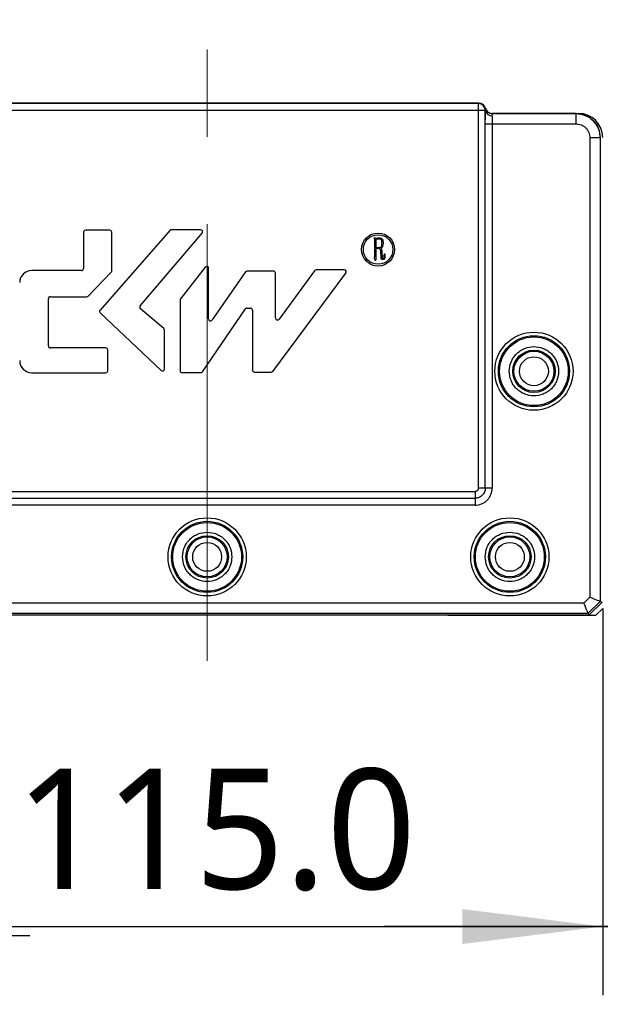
# Model space of a CAD drawing. Header units: millimetres. Extents: x 25 to 2075, y 25 to 1460.
# Tile 10 of 15: x 1457 to 1541, y 765 to 908. Entities that reach past the tile are written whole.
import ezdxf

# ---------------------------------------------------------------- set-up
doc = ezdxf.new("R2010")
doc.units = ezdxf.units.MM
doc.header["$LTSCALE"] = 5
doc.linetypes.add('CENTER', pattern=[10.16, 6.35, -1.27, 1.27, -1.27])
doc.linetypes.add('CENTERX2', pattern=[20.32, 12.7, -2.54, 2.54, -2.54])
doc.layers.add('中心线', color=1, linetype='CENTER')
doc.layers.add('标注', color=7, linetype='Continuous')
doc.styles.add('SLDTEXTSTYLE10', font='MSYH.TTC')
doc.dimstyles.new('SLDDIMSTYLE0', dxfattribs={"dimtxt": 17.5, "dimasz": 20.4, "dimexe": 0, "dimexo": 0.0625, "dimgap": 4.375, "dimtad": 2, "dimrnd": 1e-09, "dimzin": 4, "dimdsep": 46, "dimtxsty": 'SLDTEXTSTYLE10', "dimsah": 1, "dimcen": 0.09, "dimadec": 0, "dimazin": 1, "dimtfac": 1, "dimtmove": 0, "dimatfit": 0, "dimfxl": 0, "dimfrac": 2, "dimtolj": 1, "dimtzin": 12, "dimarcsym": 0})
doc.dimstyles.new('SLDDIMSTYLE1', dxfattribs={"dimtxt": 17.5, "dimasz": 20.4, "dimexe": 0, "dimexo": 0.0625, "dimgap": 4.375, "dimtad": 2, "dimrnd": 1e-09, "dimzin": 4, "dimdsep": 46, "dimtxsty": 'SLDTEXTSTYLE10', "dimsah": 1, "dimcen": 0.09, "dimadec": 0, "dimazin": 1, "dimtfac": 1, "dimtofl": 0, "dimtmove": 0, "dimatfit": 3, "dimfxl": 0, "dimfrac": 2, "dimtolj": 1, "dimtzin": 12, "dimarcsym": 0})

# ---------------------------------------------------------------- blocks, each defined once
blk = doc.blocks.new('_D_1')
at = {"layer": '标注'}
for p, q in [((1408.5, 899.46), (1408.5, 972.07)), ((1559.5, 899.46), (1559.5, 972.07)), ((1408.5, 962.07), (1559.5, 962.07))]:
    blk.add_line(p, q, dxfattribs=at)
for points in [[(1408.5, 962.07), (1428.9, 959.53), (1428.9, 964.61)], [(1559.5, 962.07), (1539.1, 964.61), (1539.1, 959.53)]]:
    blk.add_solid(points, dxfattribs=at)
at = {"layer": '标注', "insert": (1456.12, 985.03), "char_height": 17.5, "attachment_point": 1, "style": 'SLDTEXTSTYLE10'}
blk.add_mtext('151.0', dxfattribs=at)
blk = doc.blocks.new('_D_2')
at = {"layer": '标注'}
for p, q in [((1422.5, 899.46), (1422.5, 936.63)), ((1545.5, 899.46), (1545.5, 936.63)), ((1422.5, 926.63), (1545.5, 926.63))]:
    blk.add_line(p, q, dxfattribs=at)
for points in [[(1422.5, 926.63), (1442.9, 924.09), (1442.9, 929.17)], [(1545.5, 926.63), (1525.1, 929.17), (1525.1, 924.09)]]:
    blk.add_solid(points, dxfattribs=at)
at = {"layer": '标注', "insert": (1456.12, 949.59), "char_height": 17.5, "attachment_point": 1, "style": 'SLDTEXTSTYLE10'}
blk.add_mtext('123.0', dxfattribs=at)
blk = doc.blocks.new('_D_3')
at = {"layer": '标注'}
for p, q in [((1406.5, 858.26), (1406.5, 765.18)), ((1426.5, 822.76), (1426.5, 765.18)), ((1406.5, 775.18), (1353.69, 775.18)), ((1406.5, 775.18), (1426.5, 775.18)), ((1426.5, 775.18), (1458.25, 775.18))]:
    blk.add_line(p, q, dxfattribs=at)
for points in [[(1406.5, 775.18), (1386.1, 777.72), (1386.1, 772.64)], [(1426.5, 775.18), (1446.9, 772.64), (1446.9, 777.72)]]:
    blk.add_solid(points, dxfattribs=at)
at = {"layer": '标注', "insert": (1353.69, 798.14), "char_height": 17.5, "attachment_point": 1, "style": 'SLDTEXTSTYLE10'}
blk.add_mtext('20.0', dxfattribs=at)
blk = doc.blocks.new('_D_4')
at = {"layer": '标注'}
for p, q in [((1561.5, 858.26), (1561.5, 766.49)), ((1541.5, 822.76), (1541.5, 766.49)), ((1541.5, 776.49), (1509.75, 776.49)), ((1561.5, 776.49), (1541.5, 776.49)), ((1561.5, 776.49), (1623.65, 776.49))]:
    blk.add_line(p, q, dxfattribs=at)
for points in [[(1541.5, 776.49), (1521.1, 779.03), (1521.1, 773.95)], [(1561.5, 776.49), (1581.9, 773.95), (1581.9, 779.03)]]:
    blk.add_solid(points, dxfattribs=at)
at = {"layer": '标注', "insert": (1580.53, 799.45), "char_height": 17.5, "attachment_point": 1, "style": 'SLDTEXTSTYLE10'}
blk.add_mtext('20.0', dxfattribs=at)
blk = doc.blocks.new('_D_5')
at = {"layer": '标注'}
for p, q in [((1426.5, 822.76), (1426.5, 766.49)), ((1541.5, 822.76), (1541.5, 766.49)), ((1426.5, 776.49), (1394.75, 776.49)), ((1426.5, 776.49), (1541.5, 776.49)), ((1541.5, 776.49), (1573.25, 776.49))]:
    blk.add_line(p, q, dxfattribs=at)
for points in [[(1426.5, 776.49), (1406.1, 779.03), (1406.1, 773.95)], [(1541.5, 776.49), (1561.9, 773.95), (1561.9, 779.03)]]:
    blk.add_solid(points, dxfattribs=at)
at = {"layer": '标注', "insert": (1456.12, 799.45), "char_height": 17.5, "attachment_point": 1, "style": 'SLDTEXTSTYLE10'}
blk.add_mtext('115.0', dxfattribs=at)

msp = doc.modelspace()

# ---------------------------------------------------------------- linework, layer by layer
at = {"color": 0, "linetype": 'Continuous', "lineweight": -3}
for p, q in [((1523.5018932, 896.2624104), (1444.5015916, 896.2624104)), ((1523.4370024, 896.1975233), (1444.5664787, 896.1975233)), ((1523.4370061, 895.1976703), (1444.5664787, 895.1976703)), ((1523.4370024, 896.1975233), (1523.5018932, 896.2624104)), ((1523.4370061, 840.2799399), (1523.4370061, 895.1976703)), ((1524.4368554, 895.1976703), (1523.4370061, 895.1976703)), ((1524.4543233, 895.2151419), (1524.4368554, 895.1976703)), ((1524.4368554, 840.2799399), (1524.4368554, 895.1976703)), ((1524.4486944, 895.4910741), (1524.4700291, 895.5124126)), ((1524.4543233, 895.2151419), (1524.4486944, 895.4910741)), ((1525.438165, 894.7624074), (1525.4167632, 894.7410093)), ((1525.4167632, 894.7410093), (1537.6265363, 894.7410093)), ((1537.6479343, 894.7624074), (1525.438165, 894.7624074)), ((1537.6265363, 894.7410093), (1537.6479343, 894.7624074)), ((1537.6265363, 893.2412372), (1537.6265363, 894.7410093)), ((1537.6479343, 894.7624074), (1538.0017438, 894.7624074)), ((1524.4374626, 840.2793308), (1524.4374626, 893.2412372)), ((1524.4374626, 893.2412372), (1525.4373119, 893.2412372)), ((1525.4373119, 893.2412372), (1525.4373119, 840.2793308)), ((1525.4373119, 893.2412372), (1537.6265363, 893.2412372)), ((1539.6262311, 891.2415386), (1539.6262311, 824.4158463)), ((1539.6262311, 891.2415386), (1541.1260032, 891.2415386)), ((1541.1260032, 891.2415386), (1541.147405, 891.2629442)), ((1541.1260032, 891.2415386), (1541.1260032, 823.7946205)), ((1466.023795, 877.4763116), (1466.023795, 872.1935296)), ((1469.8524249, 877.7683445), (1466.3158261, 877.7683445)), ((1478.5687697, 877.7429641), (1468.4392593, 866.1555157)), ((1470.1513496, 871.8807467), (1470.1444569, 877.4766729)), ((1474.2668035, 866.7559915), (1483.2841639, 877.361595)), ((1483.0616801, 877.8427945), (1478.7886354, 877.8427945)), ((1508.3575209, 876.4949099), (1508.3068066, 876.5702353)), ((1508.3672159, 876.6612218), (1508.4731185, 876.6507798)), ((1508.4731185, 876.6507798), (1508.579021, 876.6358637)), ((1508.579021, 876.6358637), (1508.7751632, 876.6507798)), ((1508.3925721, 874.3708947), (1508.3925721, 876.3390401)), ((1508.5283068, 876.4546395), (1508.5238309, 875.2665923)), ((1508.5238309, 875.2665923), (1509.0220214, 875.2867275)), ((1508.7401119, 876.4650778), (1508.5283068, 876.4546395)), ((1508.7751632, 875.1002805), (1508.5283068, 875.0801453)), ((1508.5283068, 875.0801453), (1508.5283068, 873.892098)), ((1509.3188451, 875.1606898), (1509.2435216, 875.1308576)), ((1508.4127092, 873.4848977), (1508.3522999, 873.6661219)), ((1509.2785728, 874.1993637), (1509.2733518, 874.4462201)), ((1509.2837938, 873.9577265), (1509.2785728, 874.1993637)), ((1509.4098316, 874.4514429), (1509.4247476, 873.9830845)), ((1509.7417102, 874.063629), (1509.7670664, 874.3507595)), ((1509.7670664, 874.3507595), (1509.8326967, 874.3507595)), ((1509.8326967, 874.3507595), (1509.8326967, 873.9980006)), ((1483.6962183, 872.3838397), (1480.12284, 867.7726046)), ((1483.996284, 872.4969917), (1483.9270527, 872.4969917)), ((1484.190972, 864.8880826), (1484.190972, 872.3023043)), ((1465.7317621, 871.9015003), (1458.5143809, 871.9015003)), ((1466.7049793, 868.1906977), (1470.0694724, 871.6776104)), ((1489.5570285, 871.7031771), (1484.7230993, 864.7218378)), ((1493.6442372, 871.8289652), (1489.7971234, 871.8289652)), ((1493.5312715, 857.2499634), (1504.1782723, 871.5382585)), ((1493.9362693, 865.0218764), (1493.9362693, 871.5369323)), ((1499.618517, 871.8853363), (1494.4638784, 864.8492911)), ((1503.9441024, 872.004784), (1499.854095, 872.004784)), ((1461.219385, 868.1014397), (1466.4948245, 868.1014397)), ((1460.927352, 860.9403738), (1460.927352, 867.8094105)), ((1480.0616421, 867.5937236), (1480.0616421, 857.3541225)), ((1468.4585907, 865.75102), (1477.3130251, 857.3870876)), ((1477.701598, 863.4817408), (1474.3012485, 866.3433896)), ((1483.3281034, 857.1889506), (1489.5922758, 866.322744)), ((1489.8331107, 866.449605), (1490.3019664, 866.449605)), ((1490.5939984, 866.1575721), (1490.5939984, 857.424456)), ((1477.8055909, 857.5993807), (1477.8055909, 863.2583053)), ((1469.2707124, 860.6483408), (1461.219385, 860.6483408)), ((1469.5627444, 857.3445858), (1469.5627444, 860.3563079)), ((1458.5143809, 857.0525528), (1469.2707124, 857.0525528)), ((1480.3536743, 857.0620896), (1483.0872684, 857.0620896)), ((1490.8860304, 857.132423), (1493.2971026, 857.132423)), ((1445.0664015, 839.7800171), (1522.9370833, 839.7800171)), ((1522.9370833, 839.7800171), (1522.9370833, 838.7801697)), ((1524.4368554, 840.2799399), (1523.4370061, 840.2799399)), ((1524.4374626, 840.2793308), (1524.4368554, 840.2799399)), ((1525.4373119, 840.2793308), (1524.4374626, 840.2793308)), ((1445.0657942, 838.7795606), (1522.9376906, 838.7795606)), ((1445.0664015, 838.7801697), (1522.9370833, 838.7801697)), ((1522.9370833, 838.7801697), (1522.9376906, 838.7795606)), ((1522.9376906, 838.7795606), (1522.9376906, 837.7797122)), ((1522.9376906, 837.7797122), (1445.0657942, 837.7797122)), ((1538.7610287, 823.5506466), (1429.242456, 823.5506466)), ((1539.6262311, 824.4158463), (1538.7610287, 823.5506466)), ((1541.1260032, 823.7946205), (1539.3822544, 822.0508751)), ((1541.4144673, 823.6751343), (1539.5017431, 821.7624096)), ((1541.1260032, 823.7946205), (1541.4144673, 823.6751343)), ((1541.5017434, 822.7624084), (1540.5017451, 821.7624093)), ((1539.5017431, 821.7624096), (1428.5017417, 821.7624096)), ((1428.6212304, 822.0508751), (1539.3822544, 822.0508751)), ((1519.0017425, 821.7624093), (1540.5017451, 821.7624093)), ((1539.3822544, 822.0508751), (1539.5017431, 821.7624096))]:
    msp.add_line(p, q, dxfattribs=at)
at = {"color": 0, "linetype": 'Continuous', "lineweight": -3, "flags": 128}
for points in [[(1523.4370061, 895.1976703), (1523.4370061, 895.3906254), (1523.4370061, 895.5763237), (1523.4370061, 895.7477913), (1523.4370061, 895.8985836), (1523.4370061, 896.0230307), (1523.4370061, 896.1164684), (1523.4370061, 896.1753653), (1523.4370024, 896.1975233)], [(1539.3822544, 822.0508751), (1539.3684895, 822.0841091), (1539.3318922, 822.1724598), (1539.2738447, 822.3126067), (1539.1965189, 822.4992827), (1539.1028278, 822.725472), (1538.996292, 822.9826737), (1538.8809123, 823.2612215), (1538.7610287, 823.5506466)], [(1539.6262311, 824.4158463), (1539.9156564, 824.2959625), (1540.1942038, 824.1805842), (1540.4514053, 824.0740478), (1540.6775937, 823.9803571), (1540.864268, 823.9030333), (1541.0044172, 823.8449826), (1541.0927662, 823.8083865), (1541.1260032, 823.7946205)]]:
    msp.add_lwpolyline(points, dxfattribs=at)
at = {"color": 0, "linetype": 'Continuous', "lineweight": -3}
for centre, radius in [((1508.8514449, 874.9678608), 2.398867), ((1508.8514449, 874.9678608), 2.1445293), ((1531.5017422, 857.2624096), 5.6833015), ((1531.5017422, 857.2624096), 5.170213), ((1531.5017422, 857.2624096), 5), ((1531.5017422, 857.2624096), 3.0834305), ((1531.5017422, 857.2624096), 2.9087262), ((1531.5017422, 857.2624096), 2.1005), ((1531.5017422, 857.2624096), 2.1), ((1484.0017422, 830.2624096), 5.6833015), ((1484.0017422, 830.2624096), 5.170213), ((1484.0017422, 830.2624096), 5), ((1528.0017422, 830.2624096), 5.6833015), ((1528.0017422, 830.2624096), 5.170213), ((1528.0017422, 830.2624096), 5), ((1484.0017422, 830.2624096), 3.0834305), ((1484.0017422, 830.2624096), 2.9087262), ((1484.0017422, 830.2624096), 2.1005), ((1484.0017422, 830.2624096), 2.1), ((1528.0017422, 830.2624096), 3.0834305), ((1528.0017422, 830.2624096), 2.9087262), ((1528.0017422, 830.2624096), 2.1005), ((1528.0017422, 830.2624096), 2.1)]:
    msp.add_circle(centre, radius, dxfattribs=at)
for centre, radius, start, end in [((1523.4366464, 895.1973143), 1.000209, 0.020390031, 89.979609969), ((1525.4171175, 895.7412164), 1.0002072, 194.482865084, 269.979707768), ((1525.3703472, 895.3472839), 0.925506, 188.208633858, 275.19631211), ((1525.4382341, 895.7624096), 1, 208.433971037, 270), ((1538.0017424, 891.2624096), 3.5, 0, 90), ((1466.3158264, 877.4763132), 0.292032, 90, 180), ((1469.8524252, 877.4763132), 0.292032, 0.070574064, 90), ((1478.7886354, 877.5507616), 0.292032, 90, 138.840703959), ((1483.0616801, 877.5507616), 0.292032, 319.627324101, 90), ((1483.9270527, 872.2049587), 0.292032, 90, 142.226856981), ((1483.996284, 872.3023027), 0.194688, 0, 90), ((1458.5143812, 870.1493072), 1.752192, 90, 180), ((1465.7317624, 872.1935312), 0.292032, 270, 0), ((1469.859318, 871.8803861), 0.292032, 316.02364383, 0.070574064), ((1489.7971236, 871.5369326), 0.292032, 90, 145.300993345), ((1493.6442369, 871.5369326), 0.292032, 0, 90), ((1499.8540946, 871.7127508), 0.292032, 90, 143.773333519), ((1503.9441031, 871.7127508), 0.292032, 323.308162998, 90), ((1461.2193849, 867.8094094), 0.292032, 90, 180), ((1466.4948252, 868.3934734), 0.292032, 270, 316.023643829), ((1474.4892875, 866.5668247), 0.292032, 139.627324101, 229.916896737), ((1480.3536743, 867.5937255), 0.292032, 142.226856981, 180), ((1468.6591247, 865.9633153), 0.292032, 138.840703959, 226.631742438), ((1489.8331106, 866.1575737), 0.292032, 90, 145.556740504), ((1490.3019665, 866.1575737), 0.292032, 0, 90), ((1484.483004, 864.8880813), 0.292032, 180, 325.300993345), ((1494.2283009, 865.0218755), 0.292032, 180, 323.773333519), ((1477.5135591, 863.2583042), 0.292032, 0, 49.916896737), ((1461.2193849, 860.9403726), 0.292032, 180, 270), ((1469.2707128, 860.3563086), 0.292032, 0, 90), ((1458.5143812, 858.8047454), 1.752192, 180, 270), ((1469.2707128, 857.3445854), 0.292032, 270, 360), ((1477.5135591, 857.5993802), 0.292032, 226.631742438, 0), ((1480.3536743, 857.3541227), 0.292032, 180, 270), ((1483.0872685, 857.3541227), 0.292032, 270, 325.556740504), ((1490.8860305, 857.4244563), 0.292032, 180, 270), ((1493.297103, 857.4244563), 0.292032, 270, 323.308162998)]:
    msp.add_arc(centre, radius, start, end, dxfattribs=at)
for centre, major_axis, start_param, end_param in [((1523.5015899, 895.2622572), (-0.7073222, -0.7073222), 2.6088404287, 3.9268409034), ((1525.4384698, 895.7625619), (-0.7073222, -0.7073222), 5.7504330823, 7.0684311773), ((1537.6468713, 891.2618764), (2.4756277, 2.4756277), 5.497939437, 7.0684317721)]:
    msp.add_ellipse(centre, major_axis=major_axis, ratio=0.9996954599, start_param=start_param, end_param=end_param, dxfattribs=at)
for points, knots in [([(1524.4374626, 893.2412372), (1524.4376742, 893.428447), (1524.4381029, 893.8078187), (1524.4415982, 894.3485404), (1524.446908, 894.8384979), (1524.4518731, 895.0906884), (1524.4543233, 895.2151419)], [0, 0, 0, 0, 0.2467278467, 0.4999821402, 0.7532463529, 1, 1, 1, 1]), ([(1525.4541689, 894.4255815), (1525.4538239, 894.4725359), (1525.4534669, 894.5211144), (1525.4479317, 894.5627745), (1525.446307, 894.5738769), (1525.4409714, 894.6087765), (1525.4224761, 894.701133), (1525.4191886, 894.7240801), (1525.4167632, 894.7410093)], [0, 0, 0, 0, 0.2504988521, 0.2591639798, 0.2742740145, 0.3239812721, 0.5012651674, 1, 1, 1, 1]), ([(1525.4541689, 894.4255815), (1525.451573, 894.345226), (1525.4464734, 894.187364), (1525.4413012, 893.8859677), (1525.4379511, 893.5676826), (1525.4375222, 893.3486287), (1525.4373119, 893.2412372)], [0, 0, 0, 0, 0.2640696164, 0.5187765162, 0.7640795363, 1, 1, 1, 1]), ([(1537.6265363, 894.7410093), (1538.0850722, 894.6883583), (1539.0021337, 894.5830574), (1540.1587927, 893.7737993), (1540.968047, 892.6171374), (1541.0733506, 891.7000757), (1541.1260032, 891.2415386)], [0, 0, 0, 0, 0.2500027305, 0.4999997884, 0.7499964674, 1, 1, 1, 1]), ([(1537.6265363, 893.2412372), (1537.8780228, 893.2143815), (1538.2662366, 893.1729249), (1538.732281, 892.9239946), (1539.0504061, 892.6656645), (1539.3088858, 892.3474411), (1539.5578957, 891.8814188), (1539.5993739, 891.4930245), (1539.6262311, 891.2415386)], [0, 0, 0, 0, 0.2394567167, 0.3696436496, 0.4999995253, 0.630183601, 0.7605432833, 1, 1, 1, 1]), ([(1508.3068066, 876.5702353), (1508.2990704, 876.5833615), (1508.2870372, 876.6037785), (1508.2796891, 876.6300274), (1508.2775104, 876.6449465), (1508.2791402, 876.6558717), (1508.2881718, 876.6634287), (1508.3030925, 876.6669917), (1508.3298114, 876.6675204), (1508.3522768, 876.6637374), (1508.3672159, 876.6612218)], [0, 0, 0, 0, 0.250118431, 0.3890422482, 0.4454337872, 0.4994390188, 0.562425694, 0.6249260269, 0.7505809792, 1, 1, 1, 1]), ([(1508.7751632, 876.6507798), (1508.9220729, 876.6755651), (1509.1263769, 876.7100333), (1509.3717962, 876.6044474), (1509.5758464, 876.3494439), (1509.5701515, 876.0777117), (1509.5657033, 875.8654625)], [0, 0, 0, 0, 0.3148807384, 0.4378973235, 0.5609434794, 1, 1, 1, 1]), ([(1508.3925721, 876.3390401), (1508.3914801, 876.3694837), (1508.389532, 876.4237921), (1508.3672932, 876.473199), (1508.3575209, 876.4949099)], [0, 0, 0, 0, 0.5605694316, 1, 1, 1, 1]), ([(1509.1077869, 876.4747747), (1509.0391434, 876.4733887), (1508.9165647, 876.4709135), (1508.7940284, 876.466861), (1508.7401119, 876.4650778)], [0, 0, 0, 0, 0.5599956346, 1, 1, 1, 1]), ([(1509.2733518, 874.4462201), (1509.2706014, 874.6131087), (1509.2671618, 874.8218121), (1509.1356532, 875.0375888), (1508.9815058, 875.1102109), (1508.8577915, 875.104257), (1508.7751632, 875.1002805)], [0, 0, 0, 0, 0.4997539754, 0.6249700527, 0.7495191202, 1, 1, 1, 1]), ([(1509.0220214, 875.2867275), (1509.0708366, 875.2903455), (1509.1682351, 875.2975644), (1509.3050524, 875.3652962), (1509.3831493, 875.4954887), (1509.4388361, 875.7838876), (1509.4115297, 876.0281446), (1509.3896964, 876.2234443)], [0, 0, 0, 0, 0.1253869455, 0.2501784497, 0.3744760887, 0.499852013, 1, 1, 1, 1]), ([(1509.3896964, 876.2234443), (1509.3787442, 876.260141), (1509.3569213, 876.333262), (1509.2700991, 876.44815), (1509.1693174, 876.4646816), (1509.1077869, 876.4747747)], [0, 0, 0, 0, 0.2818050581, 0.561518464, 1, 1, 1, 1]), ([(1509.2435216, 875.1308576), (1509.3043647, 875.0116939), (1509.4137862, 874.7973873), (1509.4110475, 874.5578064), (1509.4098316, 874.4514429)], [0, 0, 0, 0, 0.55604341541, 1, 1, 1, 1]), ([(1509.5657033, 875.8654625), (1509.557459, 875.7207392), (1509.5459603, 875.518887), (1509.445289, 875.2755408), (1509.3607726, 875.1987732), (1509.3188451, 875.1606898)], [0, 0, 0, 0, 0.5607385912, 0.7820877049, 1, 1, 1, 1]), ([(1508.3522999, 873.6661219), (1508.343752, 873.6903276), (1508.3318548, 873.7240179), (1508.3174786, 873.7670323), (1508.3108484, 873.8081604), (1508.3390519, 873.8485898), (1508.363041, 873.9336224), (1508.3855864, 874.0538774), (1508.3867863, 874.2125009), (1508.3906435, 874.3180961), (1508.3925721, 874.3708947)], [0, 0, 0, 0, 0.10673897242, 0.14856279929, 0.19008625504, 0.27407256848, 0.33999697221, 0.55971109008, 0.77985138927, 1, 1, 1, 1]), ([(1508.5283068, 873.892098), (1508.5226585, 873.802574), (1508.5141852, 873.6682758), (1508.5065584, 873.5113826), (1508.4976857, 873.4333915), (1508.4902832, 873.3947436), (1508.4852072, 873.3757611), (1508.482482, 873.3666457), (1508.4792888, 873.3635277), (1508.4765265, 873.3629106), (1508.4745248, 873.3635969), (1508.4731185, 873.3640791)], [0, 0, 0, 0, 0.4997289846, 0.7496604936, 0.8742768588, 0.9371719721, 0.9677530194, 0.9848972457, 0.9884779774, 0.9919053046, 1, 1, 1, 1]), ([(1509.494852, 873.509507), (1509.4720072, 873.5125737), (1509.4263827, 873.5186984), (1509.3463771, 873.5705592), (1509.2900365, 873.730066), (1509.2862947, 873.8665244), (1509.2837938, 873.9577265)], [0, 0, 0, 0, 0.125071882, 0.2497876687, 0.498594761, 1, 1, 1, 1]), ([(1509.4247476, 873.9830845), (1509.4261279, 873.9201622), (1509.4278577, 873.8413028), (1509.4387877, 873.7461119), (1509.4814374, 873.6927869), (1509.531878, 873.6946827), (1509.5657033, 873.695954)], [0, 0, 0, 0, 0.5011904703, 0.6281332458, 0.7506274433, 1, 1, 1, 1]), ([(1509.8326967, 873.9980006), (1509.8396755, 873.8748021), (1509.848396, 873.7208557), (1509.7528751, 873.5648642), (1509.6468596, 873.5012915), (1509.5556404, 873.5062216), (1509.494852, 873.509507)], [0, 0, 0, 0, 0.5003903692, 0.6252780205, 0.7502857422, 1, 1, 1, 1]), ([(1509.5657033, 873.695954), (1509.585161, 873.6951916), (1509.6239783, 873.6936706), (1509.6906525, 873.7403492), (1509.7275172, 873.8753844), (1509.7360254, 873.9882306), (1509.7417102, 874.063629)], [0, 0, 0, 0, 0.12503779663, 0.24944428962, 0.49851493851, 1, 1, 1, 1]), ([(1508.4731185, 873.3640791), (1508.4625862, 873.3717061), (1508.4411859, 873.3872031), (1508.4238488, 873.4320455), (1508.4169317, 873.4648637), (1508.4127092, 873.4848977)], [0, 0, 0, 0, 0.2740548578, 0.5568439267, 1, 1, 1, 1]), ([(1527.9183888, 857.2624096), (1527.9665162, 856.8118234), (1528.0408198, 856.116167), (1528.4869524, 855.2808284), (1528.9499544, 854.7114998), (1529.5201702, 854.2453748), (1530.355235, 853.8133657), (1531.5017703, 853.5920852), (1532.6479809, 853.813331), (1533.4833223, 854.2452758), (1534.0526539, 854.7112454), (1534.5187753, 855.2806731), (1534.9507862, 856.1159891), (1535.1720661, 857.2624088), (1534.9508204, 858.4086526), (1534.5188756, 859.2439893), (1534.0529057, 859.813322), (1533.4834791, 860.2794431), (1532.6481583, 860.711454), (1531.5017718, 860.932734), (1530.3554124, 860.7114878), (1529.5203269, 860.2795447), (1528.9502058, 859.8135712), (1528.4870517, 859.2441475), (1528.0408437, 858.4088297), (1527.9665181, 857.712995), (1527.9183888, 857.2624096)], [0, 0, 0, 0, 0.0598607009, 0.0924184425, 0.1250001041, 0.1575576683, 0.1901392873, 0.2499999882, 0.309860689, 0.3424184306, 0.3749999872, 0.4075576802, 0.4401392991, 0.5, 0.5598607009, 0.5924184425, 0.6249999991, 0.657557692, 0.690139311, 0.7500000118, 0.8098607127, 0.8424184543, 0.8749998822, 0.9075576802, 0.9401392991, 1, 1, 1, 1]), ([(1523.4370061, 840.2799399), (1523.4302887, 840.2170698), (1523.4198746, 840.119602), (1523.3574619, 840.0031431), (1523.2925319, 839.923389), (1523.2131901, 839.8591309), (1523.0966438, 839.7970414), (1522.9999577, 839.7867255), (1522.9370833, 839.7800171)], [0, 0, 0, 0, 0.2394579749, 0.3712324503, 0.5000013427, 0.6317692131, 0.7605420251, 1, 1, 1, 1]), ([(1524.4368554, 840.2799399), (1524.4142771, 840.0834363), (1524.3691206, 839.69043), (1524.0222913, 839.1947329), (1523.5265943, 838.8479014), (1523.1335876, 838.802747), (1522.9370833, 838.7801697)], [0, 0, 0, 0, 0.2500005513, 0.5000000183, 0.7499988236, 1, 1, 1, 1]), ([(1524.4374626, 840.2793308), (1524.4314071, 840.1770899), (1524.4194558, 839.9753058), (1524.2978681, 839.5999575), (1524.0251706, 839.1918433), (1523.6170552, 838.9191464), (1523.2417041, 838.7975656), (1523.0399263, 838.7856154), (1522.9376906, 838.7795606)], [0, 0, 0, 0, 0.1304335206, 0.2574255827, 0.4999995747, 0.7425823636, 0.8695729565, 1, 1, 1, 1]), ([(1522.9376906, 837.7797122), (1523.2520507, 837.8132786), (1523.7373436, 837.8650967), (1524.3198921, 838.1762806), (1524.7175628, 838.4992094), (1525.0406457, 838.8969734), (1525.3519012, 839.4795024), (1525.4037428, 839.9649724), (1525.4373119, 840.2793308)], [0, 0, 0, 0, 0.2394573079, 0.3696618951, 0.5000001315, 0.630201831, 0.7605431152, 1, 1, 1, 1]), ([(1480.418388, 830.2624098), (1480.466516, 829.8118233), (1480.5408204, 829.116167), (1480.9869545, 828.2808306), (1481.4499531, 827.7114994), (1482.0201704, 827.245376), (1482.8552355, 826.8133664), (1484.0017707, 826.5920829), (1485.1479812, 826.8133312), (1485.9833217, 827.2452773), (1486.5526522, 827.7112475), (1487.0187755, 828.2806732), (1487.4507855, 829.1159896), (1487.6720693, 830.2624088), (1487.4508203, 831.4086524), (1487.0188747, 832.2439882), (1486.5529042, 832.8133197), (1485.9834792, 833.2794425), (1485.1481584, 833.7114531), (1484.0017724, 833.9327363), (1482.8554127, 833.7114877), (1482.0203279, 833.2795425), (1481.4502046, 832.8135717), (1480.9870527, 832.2441461), (1480.5408449, 831.4088297), (1480.4665181, 830.7129952), (1480.418388, 830.2624098)], [0, 0, 0, 0, 0.0598607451, 0.0924184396, 0.1249999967, 0.1575577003, 0.1901392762, 0.2500000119, 0.3098607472, 0.3424184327, 0.3749999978, 0.4075576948, 0.4401392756, 0.5000000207, 0.5598607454, 0.5924184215, 0.6250000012, 0.6575576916, 0.6901392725, 0.7500000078, 0.8098607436, 0.8424184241, 0.8750000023, 0.9075576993, 0.9401392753, 1, 1, 1, 1]), ([(1524.4183891, 830.2624098), (1524.4665163, 829.8118232), (1524.5408193, 829.1161668), (1524.9869535, 828.2808308), (1525.4499515, 827.711499), (1526.0201698, 827.245376), (1526.8552354, 826.8133667), (1528.0017707, 826.5920826), (1529.1479812, 826.8133319), (1529.9833227, 827.2452769), (1530.5526539, 827.711247), (1531.0187757, 828.2806737), (1531.4507869, 829.1159893), (1531.6720661, 830.2624088), (1531.4508215, 831.4086526), (1531.0188754, 832.243988), (1530.5529059, 832.8133203), (1529.9834798, 833.2794426), (1529.1481584, 833.7114528), (1528.0017723, 833.9327365), (1526.8554126, 833.711487), (1526.0203269, 833.2795428), (1525.4502029, 832.8135721), (1524.9870525, 832.2441455), (1524.5408434, 831.4088301), (1524.4665182, 830.7129954), (1524.4183891, 830.2624098)], [0, 0, 0, 0, 0.05986072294, 0.09241841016, 0.12499995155, 0.15755768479, 0.19013929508, 0.25000001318, 0.30986073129, 0.34241848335, 0.37500005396, 0.40755771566, 0.44013929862, 0.50000002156, 0.55986072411, 0.5924183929, 0.62499995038, 0.6575576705, 0.69013929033, 0.75000000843, 0.80986072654, 0.84241846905, 0.87500005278, 0.90755771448, 0.94013929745, 1, 1, 1, 1])]:
    msp.add_open_spline(points, degree=3, knots=knots, dxfattribs=at)
at = {"layer": '中心线', "color": 7, "linetype": 'CENTERX2', "lineweight": 18}
msp.add_line((1484.0017422, 815.1552778), (1484.0017422, 906.1975212), dxfattribs=at)

# ---------------------------------------------------------------- dimensions: what is measured, and where the dimension line sits
at = {"layer": '标注'}
dim = msp.add_linear_dim(base=(1559.501743, 962.0664464), p1=(1408.501743, 899.4624093), p2=(1559.501743, 899.4624093), angle=0, dimstyle='SLDDIMSTYLE1', dxfattribs=at)
dim.commit()
dim.dimension.update_dxf_attribs({"geometry": '_D_1', "text_midpoint": (1484.001743, 962.0664464), "dimtype": 160})
for base, p1, p2, picture, middle in [((1545.501743, 926.6255729), (1422.501743, 899.4624093), (1545.501743, 899.4624093), '_D_2', (1484.001743, 926.6255729)), ((1426.5017414, 775.1797569), (1406.501743, 858.2624093), (1426.5017414, 822.7624094), '_D_3', (1375.2511853, 775.1797569)), ((1541.5017424, 776.4851607), (1561.501743, 858.2624093), (1541.5017424, 822.7624084), '_D_4', (1602.0895013, 776.4851607)), ((1541.5017424, 776.4851607), (1426.5017414, 822.7624094), (1541.5017424, 822.7624084), '_D_5', (1484.0017419, 776.4851607))]:
    dim = msp.add_linear_dim(base=base, p1=p1, p2=p2, dimstyle='SLDDIMSTYLE0', dxfattribs=at)
    dim.commit()
    dim.dimension.update_dxf_attribs({"geometry": picture, "text_midpoint": middle, "dimtype": 160})

doc.saveas('drawing.dxf')
